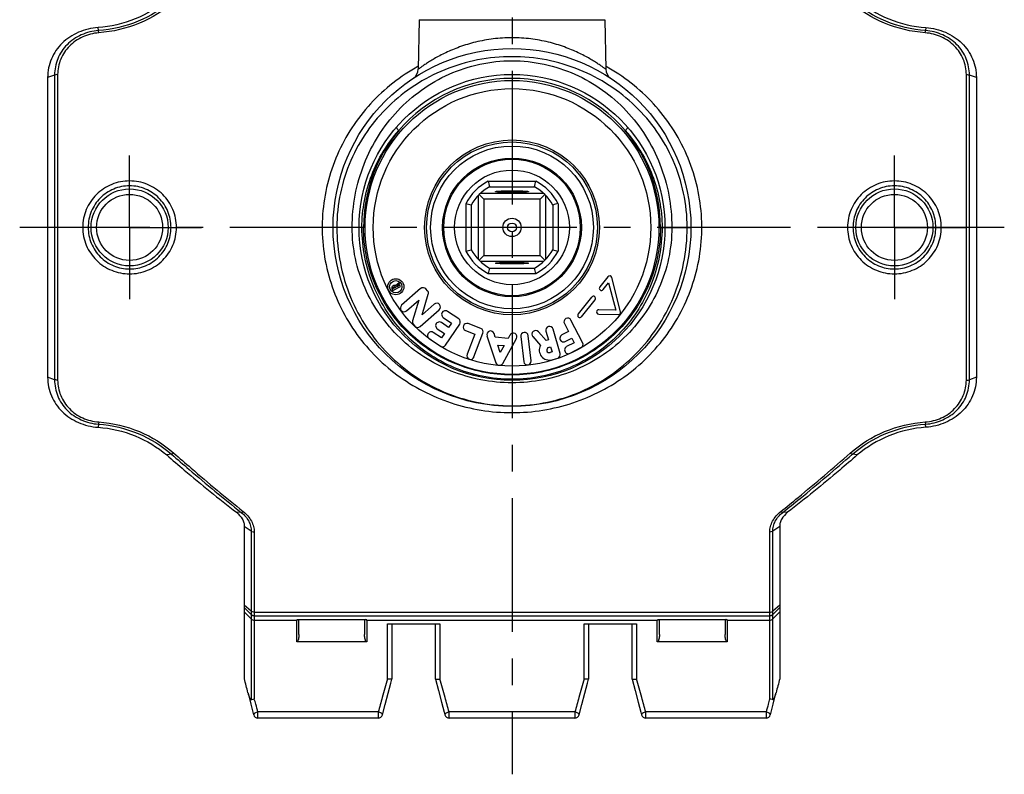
# Model space of a CAD drawing. Header units: millimetres. Extents: x 0 to 1000, y 0 to 1000.
# Tile 1 of 2: x 410 to 590, y 374 to 512. Entities that reach past the tile are written whole.
import ezdxf

# ---------------------------------------------------------------- set-up
doc = ezdxf.new("R2010")
doc.units = ezdxf.units.MM
doc.header["$LTSCALE"] = 65.185185
doc.linetypes.add('CENTER', pattern=[0.6, 0.375, -0.075, 0.075, -0.075])
doc.layers.get('0').update_dxf_attribs({"linetype": 'CONTINUOUS'})
for name, color, linetype in [('ACHSEN_S', 7, 'CONTINUOUS'), ('FASEN', 7, 'CONTINUOUS'), ('KOERPER', 7, 'CONTINUOUS'), ('KONST.EL_MIT_GEO', 7, 'CONTINUOUS')]:
    doc.layers.add(name, color=color, linetype=linetype)

msp = doc.modelspace()

# ---------------------------------------------------------------- linework, layer by layer
at = {"color": 7, "linetype": 'Continuous'}
for p, q in [((495.66, 482.86), (504.34, 482.86)), ((495.91, 481.86), (504.09, 481.86)), ((493.8, 480.23), (493.8, 468.6)), ((493.99, 480.42), (494.85, 479.56)), ((505.81, 480.61), (494.19, 480.61)), ((505.15, 479.56), (494.85, 479.56)), ((494.85, 479.56), (494.85, 469.26)), ((497, 480.95), (497, 480.96)), ((503, 480.96), (503, 480.95)), ((506.01, 480.42), (505.15, 479.56)), ((505.15, 469.26), (505.15, 479.56)), ((506.2, 468.6), (506.2, 480.23)), ((491.55, 478.75), (491.55, 470.07)), ((492.55, 478.5), (492.55, 470.32)), ((507.45, 478.5), (507.45, 470.32)), ((508.45, 478.75), (508.45, 470.07)), ((493.99, 468.4), (494.85, 469.26)), ((494.85, 469.26), (505.15, 469.26)), ((506.01, 468.4), (505.15, 469.26)), ((494.19, 468.21), (505.81, 468.21)), ((495.91, 466.96), (504.09, 466.96)), ((497, 467.86), (497, 467.87)), ((503, 467.87), (503, 467.86)), ((495.66, 465.96), (504.34, 465.96))]:
    msp.add_line(p, q, dxfattribs=at)
for radius in [12.5, 10.5, 1.68, 0.8]:
    msp.add_circle((500, 474.41), radius, dxfattribs=at)
for centre, radius, start, end in [((500, 474.41), 9.5, 117.1908, 152.8092), ((500, 474.41), 8.5, 118.7958, 151.2042), ((566.4, 499.94), 72.77, 193.5755, 194.3859), ((433.6, 499.94), 72.77, 345.6141, 346.4245), ((500, 474.41), 8.5, 28.7958, 61.2042), ((500, 474.41), 9.5, 27.1908, 62.8092), ((473.93, 405.84), 75.01, 75.6262, 76.4123), ((525.53, 408.02), 72.77, 103.5755, 104.3859), ((474.47, 540.81), 72.77, 283.5755, 284.3859), ((500, 474.41), 9.5, 207.1908, 242.8092), ((500, 474.41), 8.5, 208.7958, 241.2042), ((500, 474.41), 8.5, 298.7958, 331.2042), ((500, 474.41), 9.5, 297.1908, 332.8092), ((525.53, 540.81), 72.77, 255.6141, 256.4245), ((566.4, 448.88), 72.77, 165.6141, 166.4245), ((433.6, 448.88), 72.77, 13.5755, 14.3859)]:
    msp.add_arc(centre, radius, start, end, dxfattribs=at)
for points, knots in [([(497, 480.96), (497, 480.97), (497.02, 480.98), (497.07, 480.99), (497.14, 481.01), (497.29, 481.03), (497.54, 481.05), (497.9, 481.07), (498.35, 481.09), (498.87, 481.1), (499.42, 481.11), (500, 481.11), (500.58, 481.11), (501.13, 481.1), (501.65, 481.09), (502.1, 481.07), (502.46, 481.05), (502.71, 481.03), (502.86, 481.01), (502.94, 480.99), (502.98, 480.98), (503, 480.97), (503, 480.96)], [0, 0, 0, 0, 0.00343, 0.010987, 0.023072, 0.03966, 0.085816, 0.147808, 0.223288, 0.309401, 0.402835, 0.500001, 0.597167, 0.6906, 0.776712, 0.852196, 0.91419, 0.960337, 0.976923, 0.989017, 0.996585, 1, 1, 1, 1]), ([(503, 480.95), (502.99, 480.95), (502.96, 480.94), (502.91, 480.92), (502.83, 480.91), (502.67, 480.89), (502.41, 480.87), (502.05, 480.85), (501.6, 480.83), (501.1, 480.82), (500.56, 480.81), (500, 480.81), (499.44, 480.81), (498.9, 480.82), (498.4, 480.83), (497.96, 480.85), (497.59, 480.87), (497.33, 480.89), (497.17, 480.91), (497.09, 480.92), (497.04, 480.94), (497.01, 480.95), (497, 480.95)], [0, 0, 0, 0, 0.005138, 0.014442, 0.02802, 0.045795, 0.093386, 0.155577, 0.230156, 0.314474, 0.405482, 0.4999, 0.594322, 0.685341, 0.769675, 0.844281, 0.906504, 0.954122, 0.97191, 0.985509, 0.994845, 1, 1, 1, 1]), ([(497, 467.87), (497.01, 467.88), (497.04, 467.89), (497.09, 467.9), (497.17, 467.91), (497.33, 467.93), (497.59, 467.95), (497.96, 467.97), (498.4, 467.99), (498.9, 468), (499.44, 468.01), (500, 468.01), (500.56, 468.01), (501.1, 468), (501.6, 467.99), (502.05, 467.97), (502.41, 467.95), (502.67, 467.93), (502.83, 467.91), (502.91, 467.9), (502.96, 467.89), (502.99, 467.88), (503, 467.87)], [0, 0, 0, 0, 0.005155, 0.014491, 0.02809, 0.045878, 0.093496, 0.155719, 0.230325, 0.314659, 0.405678, 0.5001, 0.594518, 0.685526, 0.769844, 0.844423, 0.906614, 0.954205, 0.97198, 0.985558, 0.994862, 1, 1, 1, 1]), ([(503, 467.86), (503, 467.86), (502.98, 467.84), (502.94, 467.83), (502.86, 467.82), (502.71, 467.8), (502.46, 467.78), (502.1, 467.76), (501.65, 467.74), (501.13, 467.72), (500.58, 467.72), (500, 467.71), (499.42, 467.72), (498.87, 467.72), (498.35, 467.74), (497.9, 467.76), (497.54, 467.78), (497.29, 467.8), (497.14, 467.82), (497.07, 467.83), (497.02, 467.84), (497, 467.86), (497, 467.86)], [0, 0, 0, 0, 0.003415, 0.010983, 0.023077, 0.039663, 0.08581, 0.147804, 0.223288, 0.3094, 0.402833, 0.499999, 0.597165, 0.690599, 0.776712, 0.852192, 0.914184, 0.96034, 0.976928, 0.989013, 0.99657, 1, 1, 1, 1])]:
    msp.add_open_spline(points, degree=3, knots=knots, dxfattribs=at)
at = {"layer": 'ACHSEN_S', "color": 40, "linetype": 'CENTER'}
for p, q in [((500, 620.41), (500, 374.3)), ((590.12, 474.41), (409.88, 474.41))]:
    msp.add_line(p, q, dxfattribs=at)
at = {"layer": 'FASEN', "color": 7, "linetype": 'Continuous'}
for p, q in [((415, 501.86), (415, 446.97)), ((585, 501.86), (585, 446.97)), ((451, 419.66), (451, 391.78)), ((549, 419.66), (549, 391.78))]:
    msp.add_line(p, q, dxfattribs=at)
for points, knots in [([(436.79, 516.08), (435.08, 514.61), (431.08, 512.2), (426.54, 511.15), (424.22, 510.99)], [0, 0, 0, 0, 0.491727, 1, 1, 1, 1]), ([(563.21, 516.08), (564.92, 514.61), (568.92, 512.2), (573.46, 511.15), (575.78, 510.99)], [0, 0, 0, 0, 0.491702, 1, 1, 1, 1]), ([(424.22, 510.99), (422.99, 510.91), (420.58, 510.33), (418.01, 508.63), (416.48, 506.81), (415.63, 505.27), (415.12, 503.6), (415, 502.44), (415, 501.86)], [0, 0, 0, 0, 0.258514, 0.510493, 0.63397, 0.756205, 0.877962, 1, 1, 1, 1]), ([(575.78, 510.99), (577.01, 510.91), (579.42, 510.33), (581.99, 508.63), (583.52, 506.81), (584.37, 505.27), (584.88, 503.6), (585, 502.44), (585, 501.86)], [0, 0, 0, 0, 0.258527, 0.510493, 0.633967, 0.756195, 0.87794, 1, 1, 1, 1]), ([(415, 446.97), (415, 446.39), (415.12, 445.22), (415.63, 443.55), (416.48, 442.01), (418.01, 440.19), (420.58, 438.49), (422.99, 437.92), (424.22, 437.83)], [0, 0, 0, 0, 0.122134, 0.243838, 0.366018, 0.489531, 0.741505, 1, 1, 1, 1]), ([(585, 446.97), (585, 446.39), (584.88, 445.22), (584.37, 443.55), (583.52, 442.01), (581.99, 440.19), (579.42, 438.49), (577.01, 437.92), (575.78, 437.83)], [0, 0, 0, 0, 0.122131, 0.243831, 0.366008, 0.489519, 0.741485, 1, 1, 1, 1]), ([(424.22, 437.83), (426.53, 437.67), (431.08, 436.62), (435.08, 434.21), (436.79, 432.75)], [0, 0, 0, 0, 0.507774, 1, 1, 1, 1]), ([(575.78, 437.83), (573.47, 437.67), (568.92, 436.62), (564.92, 434.21), (563.21, 432.75)], [0, 0, 0, 0, 0.507782, 1, 1, 1, 1]), ([(436.79, 432.75), (437.86, 431.82), (442.05, 428.26), (446.32, 424.78), (449.54, 422.26)], [0, 0, 0, 0, 0.25654, 1, 1, 1, 1]), ([(563.21, 432.75), (562.14, 431.82), (557.95, 428.26), (553.68, 424.78), (550.46, 422.26)], [0, 0, 0, 0, 0.256542, 1, 1, 1, 1]), ([(449.54, 422.26), (449.97, 421.93), (450.54, 421.33), (450.93, 420.38), (451, 419.9), (451, 419.66)], [0, 0, 0, 0, 0.533692, 0.77329, 1, 1, 1, 1]), ([(550.46, 422.26), (550.03, 421.93), (549.46, 421.33), (549.07, 420.38), (549, 419.9), (549, 419.66)], [0, 0, 0, 0, 0.533692, 0.77329, 1, 1, 1, 1])]:
    msp.add_open_spline(points, degree=3, knots=knots, dxfattribs=at)
at = {"layer": 'KOERPER', "color": 7, "linetype": 'Continuous'}
for p, q in [((483, 512.43), (482.84, 503.37)), ((483, 512.43), (517, 512.43)), ((517, 512.43), (517.16, 503.37)), ((517.55, 465.38), (516.07, 463.52)), ((519.89, 458.95), (518.25, 465.24)), ((478.39, 463.76), (478.18, 463.65)), ((478.18, 462.89), (479.59, 463.61)), ((478.28, 463.2), (478.23, 463.3)), ((478.28, 463.44), (478.5, 463.55)), ((478.69, 463.41), (478.28, 463.2)), ((478.64, 463.51), (478.69, 463.41)), ((479.28, 464.21), (478.72, 463.75)), ((478.87, 463.57), (479.39, 464)), ((478.9, 463.51), (478.87, 463.57)), ((479.49, 463.81), (478.9, 463.51)), ((479.39, 464), (479.28, 464.21)), ((479.59, 463.61), (479.49, 463.81)), ((516.69, 463.02), (517.69, 464.27)), ((517.69, 464.27), (519, 459.26)), ((478.03, 463.19), (478.18, 462.89)), ((483.28, 463.21), (479.79, 460.16)), ((483.53, 458.38), (484.68, 462.17)), ((484.54, 462.81), (484.24, 463.15)), ((514.58, 461.66), (512.11, 458.57)), ((480.69, 459.13), (482.93, 461.1)), ((482.93, 461.1), (481.79, 457.32)), ((485.78, 460.35), (483.53, 458.38)), ((512.74, 458.07), (515.21, 461.16)), ((483.19, 456.27), (486.68, 459.33)), ((487.42, 457.91), (488.92, 456.9)), ((490.25, 457.65), (488.18, 459.04)), ((515.87, 458.55), (519.49, 458.45)), ((519, 459.26), (515.9, 459.35)), ((481.93, 456.68), (482.23, 456.34)), ((488.39, 456.11), (487.08, 456.99)), ((487.85, 452.86), (490.43, 456.71)), ((488.92, 456.9), (488.39, 456.11)), ((494.3, 455.91), (491.97, 456.8)), ((509.59, 456.82), (510.34, 455.36)), ((512.92, 453.32), (510.8, 457.44)), ((487.1, 454.18), (485.59, 455.19)), ((486.32, 455.86), (487.63, 454.98)), ((487.63, 454.98), (487.1, 454.18)), ((491.49, 455.53), (493.18, 454.88)), ((493.18, 454.88), (491.77, 451.18)), ((493.04, 450.7), (494.69, 455.04)), ((495.42, 454.56), (497.06, 449.63)), ((496.94, 454.29), (496.71, 454.99)), ((499.28, 454.08), (496.94, 454.29)), ((499.63, 454.71), (499.28, 454.08)), ((501.61, 454.44), (502.14, 449.83)), ((503.49, 449.98), (502.96, 454.59)), ((503.81, 454.41), (505.2, 452.82)), ((506.23, 453.7), (504.83, 455.3)), ((506.22, 455.41), (506.68, 453.83)), ((508.82, 451.33), (507.52, 455.79)), ((510.34, 455.36), (509.13, 454.74)), ((484.84, 454.06), (486.9, 452.67)), ((497.41, 452.88), (498.56, 452.78)), ((497.86, 451.53), (497.41, 452.88)), ((498.56, 452.78), (497.86, 451.53)), ((498.3, 449.52), (500.82, 454.05)), ((506.68, 453.83), (506.23, 453.7)), ((506.69, 452.42), (507.06, 452.53)), ((507.06, 452.53), (507.33, 451.61)), ((509.75, 453.53), (510.96, 454.15)), ((511.4, 453.3), (510, 452.58)), ((510.62, 451.37), (512.63, 452.4)), ((510.96, 454.15), (511.4, 453.3)), ((507.33, 451.61), (506.96, 451.5)), ((507.34, 450.19), (508.36, 450.49))]:
    msp.add_line(p, q, dxfattribs=at)
at = {"layer": 'KOERPER', "color": 40, "linetype": 'CENTER'}
for p, q in [((430, 474.41), (430, 487.57)), ((570, 474.41), (570, 487.57)), ((430, 474.41), (416.84, 474.41)), ((430, 474.41), (430, 461.25)), ((430, 474.41), (443.16, 474.41)), ((570, 474.41), (556.84, 474.41)), ((570, 474.41), (583.16, 474.41)), ((570, 474.41), (570, 461.25))]:
    msp.add_line(p, q, dxfattribs=at)
at = {"layer": 'KOERPER', "color": 7, "linetype": 'Continuous'}
for centre, radius in [((500, 474.41), 12.7), ((478.73, 463.55), 1.47), ((478.73, 463.55), 1.13)]:
    msp.add_circle(centre, radius, dxfattribs=at)
for centre, radius, start, end in [((517.86, 465.13), 0.4, 14.6262, 141.4162), ((478.33, 463.35), 0.34, 117.0544, 207.0544), ((478.33, 463.35), 0.11, 117.0544, 207.0544), ((478.55, 463.46), 0.34, 59.7468, 117.0544), ((478.55, 463.46), 0.11, 27.0544, 117.0544), ((483.73, 462.7), 0.68, 41.1846, 131.1846), ((516.38, 463.27), 0.4, 141.4162, 321.4162), ((484.03, 462.36), 0.68, 343.1846, 41.1846), ((514.9, 461.41), 0.4, 321.4162, 141.4162), ((480.24, 459.65), 0.68, 131.1846, 311.1846), ((486.23, 459.84), 0.68, 311.1846, 131.1846), ((487.8, 458.48), 0.68, 56.1209, 236.1209), ((510.19, 457.13), 0.68, 27.3, 207.3), ((512.43, 458.32), 0.4, 141.4162, 321.4162), ((515.88, 458.95), 0.4, 88.2862, 268.4445), ((519.5, 458.85), 0.4, 268.4445, 14.6262), ((482.44, 457.12), 0.68, 163.1846, 221.1846), ((482.74, 456.79), 0.68, 221.1846, 311.1846), ((486.7, 456.42), 0.68, 56.1209, 236.1209), ((489.87, 457.09), 0.68, 326.1209, 56.1209), ((491.73, 456.16), 0.68, 69.1771, 249.1771), ((506.87, 455.6), 0.68, 16.258, 196.258), ((485.21, 454.62), 0.68, 56.1209, 236.1209), ((494.05, 455.28), 0.68, 339.1771, 69.1771), ((496.07, 454.77), 0.68, 18.4131, 198.4131), ((500.23, 454.38), 0.68, 330.9131, 150.9131), ((502.29, 454.51), 0.68, 6.5547, 186.5547), ((504.32, 454.85), 0.68, 41.258, 221.258), ((509.44, 454.13), 0.68, 117.3, 297.3), ((487.28, 453.24), 0.68, 236.1209, 326.1209), ((506.83, 451.96), 1.84, 152.1076, 286.258), ((506.83, 451.96), 0.48, 106.258, 286.258), ((510.31, 451.97), 0.68, 117.3, 297.3), ((512.32, 453.01), 0.68, 297.3, 27.3), ((492.41, 450.94), 0.68, 159.1771, 339.1771), ((508.17, 451.14), 0.68, 286.258, 16.258), ((497.71, 449.85), 0.68, 198.4131, 330.9131), ((502.82, 449.9), 0.68, 186.5547, 6.5547)]:
    msp.add_arc(centre, radius, start, end, dxfattribs=at)
at = {"layer": 'KONST.EL_MIT_GEO', "color": 7, "linetype": 'Continuous'}
for p, q in [((424.31, 510.43), (424.22, 510.99)), ((575.78, 510.99), (575.69, 510.43)), ((416.27, 502.3), (415, 501.86)), ((416.27, 502.3), (416.27, 446.53)), ((416.83, 502.38), (416.83, 446.45)), ((583.17, 446.45), (583.17, 502.38)), ((585, 501.86), (583.73, 502.3)), ((583.73, 446.53), (583.73, 502.3)), ((473.1, 474.41), (467.25, 474.41)), ((526.9, 474.41), (532.75, 474.41)), ((416.27, 446.53), (415, 446.97)), ((585, 446.97), (583.73, 446.53)), ((424.31, 438.39), (424.22, 437.83)), ((575.78, 437.83), (575.69, 438.39)), ((437.68, 432.89), (436.79, 432.75)), ((563.21, 432.75), (562.32, 432.89)), ((450.44, 422.24), (449.54, 422.26)), ((550.46, 422.26), (549.56, 422.24)), ((452.27, 418.79), (451, 419.66)), ((452.27, 418.79), (452.27, 387.98)), ((452.83, 418.64), (452.83, 388.1)), ((547.17, 388.1), (547.17, 418.64)), ((549, 419.66), (547.73, 418.79)), ((547.73, 387.98), (547.73, 418.79)), ((452.27, 404.18), (451, 405.28)), ((452.27, 403.57), (451, 404.83)), ((452.27, 402.76), (451, 404.02)), ((452.83, 403.97), (547.17, 403.97)), ((549, 405.28), (547.73, 404.18)), ((549, 404.83), (547.73, 403.57)), ((549, 404.02), (547.73, 402.76)), ((452.83, 403.34), (547.17, 403.34)), ((452.83, 402.53), (460.6, 402.53)), ((460.6, 398.55), (460.6, 402.58)), ((461, 399.92), (461, 402.64)), ((461.42, 402.65), (461.5, 402.65)), ((461.5, 402.66), (461.5, 402.65)), ((472.5, 402.66), (472.5, 402.65)), ((473, 402.64), (473, 399.92)), ((473.4, 402.58), (473.4, 398.55)), ((473.4, 402.53), (526.6, 402.53)), ((526.6, 398.55), (526.6, 402.58)), ((527, 399.92), (527, 402.64)), ((527.42, 402.65), (527.5, 402.65)), ((527.5, 402.66), (527.5, 402.65)), ((538.5, 402.66), (538.5, 402.65)), ((539, 402.64), (539, 399.92)), ((539.4, 402.58), (539.4, 398.55)), ((539.4, 402.53), (547.17, 402.53)), ((477.2, 401.82), (486.8, 401.82)), ((477.2, 391.74), (477.2, 401.82)), ((478, 401.82), (478, 391.71)), ((486, 391.71), (486, 401.82)), ((486.8, 401.82), (486.8, 391.74)), ((513.2, 401.82), (522.8, 401.82)), ((513.2, 391.74), (513.2, 401.82)), ((514, 401.82), (514, 391.71)), ((522, 391.71), (522, 401.82)), ((522.8, 401.82), (522.8, 391.74)), ((473.4, 398.55), (460.6, 398.55)), ((539.4, 398.55), (526.6, 398.55)), ((477.8, 390.98), (478, 391.71)), ((478, 391.71), (478, 391.71)), ((486, 391.71), (486.55, 389.64)), ((486, 391.71), (486, 391.71)), ((513.8, 390.98), (514, 391.71)), ((514, 391.71), (514, 391.71)), ((522, 391.71), (522.55, 389.64)), ((522, 391.71), (522, 391.71)), ((477.32, 389.17), (477.8, 390.98)), ((486.55, 389.64), (487.12, 387.48)), ((513.32, 389.17), (513.8, 390.98)), ((522.55, 389.64), (523.12, 387.48)), ((451.68, 389.17), (452.2, 387.17)), ((476.78, 387.1), (477.32, 389.17)), ((512.78, 387.1), (513.32, 389.17)), ((547.79, 387.15), (548.32, 389.17)), ((452.2, 387.17), (452.71, 385.19)), ((476.29, 385.19), (476.78, 387.1)), ((487.12, 387.48), (487.58, 385.7)), ((512.29, 385.19), (512.78, 387.1)), ((523.12, 387.48), (523.58, 385.7)), ((547.29, 385.19), (547.79, 387.15)), ((452.71, 385.19), (452.71, 385.19)), ((475.51, 385.71), (453.49, 385.71)), ((453.49, 384.58), (453.49, 385.71)), ((475.51, 384.58), (453.49, 384.58)), ((475.51, 385.71), (475.51, 384.58)), ((487.58, 385.7), (487.71, 385.19)), ((511.51, 385.71), (488.49, 385.71)), ((488.49, 384.58), (488.49, 385.71)), ((511.51, 384.58), (488.49, 384.58)), ((511.51, 385.71), (511.51, 384.58)), ((523.58, 385.7), (523.71, 385.19)), ((546.51, 385.71), (524.49, 385.71)), ((524.49, 384.58), (524.49, 385.71)), ((546.51, 384.58), (524.49, 384.58)), ((546.51, 385.71), (546.51, 384.58))]:
    msp.add_line(p, q, dxfattribs=at)
for points in [[(460.75, 402.61), (460.75, 402.61), (460.75, 402.61), (460.75, 402.61), (460.75, 402.61), (460.76, 402.61), (460.77, 402.62), (460.78, 402.62), (460.79, 402.62), (460.81, 402.62), (460.82, 402.62), (460.84, 402.63), (460.86, 402.63), (460.89, 402.63), (460.91, 402.63), (460.94, 402.64), (460.97, 402.64), (461, 402.64), (461.03, 402.64), (461.06, 402.64), (461.1, 402.64), (461.13, 402.65), (461.17, 402.65), (461.21, 402.65), (461.25, 402.65), (461.29, 402.65), (461.33, 402.65), (461.38, 402.65), (461.42, 402.65)], [(461.5, 402.65), (472.56, 402.65), (472.6, 402.65), (472.65, 402.65), (472.69, 402.65), (472.73, 402.65), (472.77, 402.65), (472.81, 402.65), (472.85, 402.65), (472.89, 402.65), (472.92, 402.64), (472.96, 402.64), (472.99, 402.64), (473.02, 402.64), (473.05, 402.64), (473.08, 402.63), (473.1, 402.63), (473.12, 402.63), (473.15, 402.63), (473.17, 402.63), (473.18, 402.62), (473.2, 402.62), (473.21, 402.62), (473.23, 402.62), (473.24, 402.62), (473.24, 402.61), (473.25, 402.61)], [(526.75, 402.61), (526.75, 402.61), (526.75, 402.61), (526.75, 402.61), (526.75, 402.61), (526.76, 402.61), (526.77, 402.62), (526.78, 402.62), (526.79, 402.62), (526.81, 402.62), (526.82, 402.62), (526.84, 402.63), (526.86, 402.63), (526.89, 402.63), (526.91, 402.63), (526.94, 402.64), (526.97, 402.64), (527, 402.64), (527.03, 402.64), (527.06, 402.64), (527.1, 402.64), (527.13, 402.65), (527.17, 402.65), (527.21, 402.65), (527.25, 402.65), (527.29, 402.65), (527.33, 402.65), (527.38, 402.65), (527.42, 402.65)], [(527.5, 402.65), (538.56, 402.65), (538.6, 402.65), (538.65, 402.65), (538.69, 402.65), (538.73, 402.65), (538.77, 402.65), (538.81, 402.65), (538.85, 402.65), (538.89, 402.65), (538.92, 402.64), (538.96, 402.64), (538.99, 402.64), (539.02, 402.64), (539.05, 402.64), (539.08, 402.63), (539.1, 402.63), (539.12, 402.63), (539.15, 402.63), (539.17, 402.63), (539.18, 402.62), (539.2, 402.62), (539.21, 402.62), (539.23, 402.62), (539.24, 402.62), (539.24, 402.61), (539.25, 402.61)]]:
    msp.add_lwpolyline(points, dxfattribs=at)
for centre, radius in [((500, 474.41), 32.75), ((500, 474.41), 28), ((500, 474.41), 26.9), ((500, 474.41), 25.4), ((500, 474.41), 16), ((500, 474.41), 15.64), ((500, 474.41), 14.9), ((430, 474.41), 7.05), ((570, 474.41), 7.05), ((430, 474.41), 6.05), ((570, 474.41), 6.05)]:
    msp.add_circle(centre, radius, dxfattribs=at)
for centre, radius, start, end in [((480.84, 503.4), 2, 303.5321, 359), ((519.16, 503.4), 2, 181, 236.4659), ((500, 474.41), 27.27, 40.5074, 139.4926), ((500.37, 474.43), 27.54, 140.0156, 180.0315), ((499.63, 474.43), 27.54, 359.9685, 39.9844), ((452.83, 404.14), 0.801, 225.133, 270.0212), ((452.83, 403.33), 0.801, 225.133, 270.0212), ((547.17, 404.14), 0.801, 269.9788, 314.867), ((547.17, 403.33), 0.801, 269.9788, 314.867), ((-99.37, 247.39), 569, 14.4361, 14.7005), ((944.05, 257.66), 485.73, 163.9756, 164.3894), ((16.58, 256.71), 489.22, 15.612, 16.0229), ((980.05, 257.66), 485.73, 163.9756, 164.3894), ((52.58, 256.71), 489.22, 15.612, 16.0229), ((1114.07, 243.57), 584.18, 165.30292, 165.56046), ((462.78, 392.1), 11.48, 194.4318, 194.802), ((22.24, 268.08), 447, 15.4473, 15.5747), ((878.96, 275.78), 418.16, 164.3813, 164.7589), ((66.55, 270.68), 437.33, 15.2497, 15.6108), ((914.96, 275.78), 418.16, 164.3813, 164.7589), ((102.55, 270.68), 437.33, 15.2497, 15.6108), ((973.72, 269.2), 442.81, 164.4247, 164.5533), ((537.22, 392.1), 11.48, 345.1979, 345.5682), ((84.02, 285.13), 382.92, 15.2288, 15.4506), ((929.26, 281.46), 396.69, 164.5499, 164.764), ((453.49, 385.38), 0.8, 194.3111, 270), ((475.51, 385.38), 0.8, 270, 345.6773), ((488.49, 385.38), 0.8, 194.311, 270), ((511.51, 385.38), 0.8, 270, 345.6773), ((524.49, 385.38), 0.8, 194.311, 270), ((546.51, 385.38), 0.8, 270, 345.6772)]:
    msp.add_arc(centre, radius, start, end, dxfattribs=at)
for points, knots in [([(437.68, 515.93), (435.88, 514.35), (431.64, 511.75), (426.79, 510.61), (424.31, 510.43)], [0, 0, 0, 0, 0.491319, 1, 1, 1, 1]), ([(438.08, 515.71), (436.23, 514.08), (431.88, 511.39), (426.9, 510.21), (424.36, 510.03)], [0, 0, 0, 0, 0.491368, 1, 1, 1, 1]), ([(575.64, 510.03), (573.1, 510.21), (568.12, 511.39), (563.77, 514.08), (561.92, 515.71)], [0, 0, 0, 0, 0.508631, 1, 1, 1, 1]), ([(575.69, 510.43), (573.21, 510.61), (568.36, 511.75), (564.12, 514.35), (562.32, 515.93)], [0, 0, 0, 0, 0.508681, 1, 1, 1, 1]), ([(424.31, 510.43), (423.23, 510.36), (421.11, 509.84), (418.43, 508.02), (416.66, 505.38), (416.26, 503.31), (416.27, 502.3)], [0, 0, 0, 0, 0.259001, 0.511179, 0.756546, 1, 1, 1, 1]), ([(424.36, 510.03), (424.36, 510.07), (424.34, 510.21), (424.33, 510.34), (424.31, 510.43)], [0, 0, 0, 0, 0.331311, 1, 1, 1, 1]), ([(575.64, 510.03), (575.64, 510.07), (575.66, 510.21), (575.67, 510.34), (575.69, 510.43)], [0, 0, 0, 0, 0.331341, 1, 1, 1, 1]), ([(583.73, 502.3), (583.74, 503.31), (583.34, 505.38), (581.57, 508.02), (578.89, 509.84), (576.77, 510.36), (575.69, 510.43)], [0, 0, 0, 0, 0.243454, 0.488821, 0.740999, 1, 1, 1, 1]), ([(424.36, 510.03), (423.35, 509.95), (421.36, 509.46), (418.86, 507.75), (417.21, 505.27), (416.83, 503.33), (416.83, 502.38)], [0, 0, 0, 0, 0.258785, 0.510848, 0.756316, 1, 1, 1, 1]), ([(500, 509.13), (498.86, 509.13), (496.61, 508.99), (493.4, 508.4), (490.91, 507.64), (489.1, 506.94), (487.89, 506.4), (486.79, 505.85), (485.81, 505.31), (484.96, 504.8), (484.33, 504.4), (483.9, 504.11), (483.63, 503.93), (483.4, 503.77), (483.2, 503.63), (483.07, 503.54), (482.98, 503.47), (482.93, 503.44), (482.89, 503.41), (482.87, 503.39), (482.85, 503.38), (482.84, 503.37), (482.84, 503.37)], [0, 0, 0, 0, 0.18628, 0.365509, 0.531995, 0.609091, 0.681399, 0.748375, 0.80939, 0.863688, 0.910365, 0.930526, 0.948383, 0.963798, 0.976634, 0.986767, 0.990785, 0.994089, 0.996669, 0.998518, 0.999629, 1, 1, 1, 1]), ([(517.16, 503.37), (517.16, 503.37), (517.15, 503.38), (517.13, 503.39), (517.1, 503.41), (517.05, 503.45), (516.95, 503.52), (516.8, 503.63), (516.6, 503.77), (516.37, 503.93), (516.1, 504.11), (515.67, 504.4), (515.04, 504.8), (514.19, 505.31), (513.21, 505.85), (512.11, 506.4), (510.9, 506.94), (509.09, 507.64), (506.6, 508.4), (503.39, 508.99), (501.14, 509.13), (500, 509.13)], [0, 0, 0, 0, 0.000371, 0.001482, 0.00333, 0.005911, 0.013233, 0.023366, 0.036202, 0.051617, 0.069474, 0.089635, 0.136312, 0.19061, 0.251625, 0.318601, 0.390909, 0.468005, 0.634491, 0.81372, 1, 1, 1, 1]), ([(583.17, 502.38), (583.17, 503.33), (582.79, 505.27), (581.14, 507.75), (578.64, 509.46), (576.65, 509.95), (575.64, 510.03)], [0, 0, 0, 0, 0.243684, 0.489152, 0.741215, 1, 1, 1, 1]), ([(500, 505.66), (497.89, 505.66), (493.68, 505.26), (487.64, 503.46), (482.12, 500.59), (477.3, 496.76), (473.31, 492.09), (470.29, 486.69), (468.37, 480.72), (467.93, 476.52), (467.93, 474.41)], [0, 0, 0, 0, 0.12754, 0.253805, 0.378205, 0.501093, 0.623581, 0.747092, 0.872659, 1, 1, 1, 1]), ([(470.74, 474.41), (470.74, 476.39), (471.11, 480.35), (472.75, 486.03), (475.4, 491.27), (478.95, 495.88), (483.34, 499.72), (488.43, 502.65), (494.06, 504.49), (498.02, 504.91), (500, 504.91)], [0, 0, 0, 0, 0.126863, 0.252539, 0.376676, 0.499854, 0.623111, 0.747405, 0.873164, 1, 1, 1, 1]), ([(532.07, 474.41), (532.07, 476.52), (531.63, 480.72), (529.71, 486.69), (526.69, 492.09), (522.7, 496.76), (517.88, 500.59), (512.36, 503.46), (506.32, 505.26), (502.11, 505.66), (500, 505.66)], [0, 0, 0, 0, 0.127341, 0.252908, 0.376419, 0.498907, 0.621795, 0.746195, 0.87246, 1, 1, 1, 1]), ([(500, 504.91), (501.98, 504.91), (505.94, 504.49), (511.57, 502.65), (516.67, 499.72), (521.05, 495.88), (524.6, 491.27), (527.25, 486.03), (528.89, 480.35), (529.26, 476.39), (529.26, 474.41)], [0, 0, 0, 0, 0.126837, 0.252595, 0.376889, 0.500147, 0.623325, 0.747461, 0.873137, 1, 1, 1, 1]), ([(482.85, 503.91), (481.23, 503.01), (478.12, 500.95), (474.01, 497.15), (470.57, 492.73), (467.89, 487.78), (466.06, 482.41), (465.17, 476.79), (465.25, 471.09), (466.31, 465.49), (468.28, 460.19), (471.09, 455.32), (474.65, 451), (478.86, 447.31), (483.61, 444.34), (488.81, 442.15), (494.32, 440.8), (498.11, 440.5), (500, 440.5)], [0, 0, 0, 0, 0.062016, 0.123883, 0.185881, 0.24823, 0.311018, 0.374158, 0.437417, 0.500505, 0.563209, 0.625479, 0.687434, 0.749308, 0.811373, 0.873844, 0.936771, 1, 1, 1, 1]), ([(500, 440.5), (501.89, 440.5), (505.68, 440.8), (511.19, 442.15), (516.39, 444.34), (521.14, 447.31), (525.35, 451), (528.91, 455.32), (531.72, 460.19), (533.69, 465.49), (534.75, 471.09), (534.83, 476.79), (533.94, 482.41), (532.11, 487.78), (529.43, 492.73), (525.99, 497.15), (521.88, 500.95), (518.77, 503.01), (517.15, 503.91)], [0, 0, 0, 0, 0.063229, 0.126156, 0.188627, 0.250692, 0.312566, 0.374521, 0.436792, 0.499495, 0.562583, 0.625842, 0.688982, 0.75177, 0.81412, 0.876117, 0.937984, 1, 1, 1, 1]), ([(416.83, 502.38), (416.78, 502.38), (416.59, 502.37), (416.4, 502.34), (416.27, 502.3)], [0, 0, 0, 0, 0.272602, 1, 1, 1, 1]), ([(583.17, 502.38), (583.22, 502.38), (583.41, 502.37), (583.6, 502.34), (583.73, 502.3)], [0, 0, 0, 0, 0.272728, 1, 1, 1, 1]), ([(472.53, 474.41), (472.53, 476.05), (472.84, 479.31), (474.17, 484), (476.31, 488.35), (478.22, 490.93), (479.27, 492.12)], [0, 0, 0, 0, 0.253316, 0.504645, 0.753279, 1, 1, 1, 1]), ([(478.87, 492.78), (478.85, 492.76), (478.85, 492.69), (478.88, 492.61), (478.95, 492.49), (479.08, 492.32), (479.2, 492.19), (479.27, 492.12)], [0, 0, 0, 0, 0.116286, 0.208534, 0.325903, 0.628659, 1, 1, 1, 1]), ([(521.13, 492.78), (521.15, 492.76), (521.15, 492.69), (521.12, 492.61), (521.05, 492.49), (520.92, 492.32), (520.8, 492.19), (520.73, 492.12)], [0, 0, 0, 0, 0.116286, 0.208533, 0.325902, 0.628659, 1, 1, 1, 1]), ([(520.73, 492.12), (521.78, 490.93), (523.69, 488.35), (525.83, 484), (527.16, 479.31), (527.47, 476.05), (527.47, 474.41)], [0, 0, 0, 0, 0.246721, 0.495355, 0.746684, 1, 1, 1, 1]), ([(438.58, 474.41), (438.58, 475.52), (438.13, 477.77), (436.21, 480.6), (433.35, 482.48), (430, 483.13), (426.65, 482.48), (423.79, 480.6), (421.87, 477.77), (421.42, 475.52), (421.42, 474.41)], [0, 0, 0, 0, 0.125034, 0.249971, 0.374926, 0.5, 0.625074, 0.750029, 0.874966, 1, 1, 1, 1]), ([(437.58, 474.41), (437.58, 475.4), (437.19, 477.4), (435.51, 479.93), (432.98, 481.62), (430, 482.22), (427.02, 481.62), (424.49, 479.93), (422.81, 477.4), (422.42, 475.4), (422.42, 474.41)], [0, 0, 0, 0, 0.125076, 0.250009, 0.374936, 0.5, 0.625064, 0.749991, 0.874924, 1, 1, 1, 1]), ([(578.58, 474.41), (578.58, 475.52), (578.13, 477.77), (576.21, 480.6), (573.35, 482.48), (570, 483.13), (566.65, 482.48), (563.79, 480.6), (561.87, 477.77), (561.42, 475.52), (561.42, 474.41)], [0, 0, 0, 0, 0.125034, 0.249971, 0.374926, 0.5, 0.625074, 0.750029, 0.874966, 1, 1, 1, 1]), ([(577.58, 474.41), (577.58, 475.4), (577.19, 477.4), (575.51, 479.93), (572.98, 481.62), (570, 482.22), (567.02, 481.62), (564.49, 479.93), (562.81, 477.4), (562.42, 475.4), (562.42, 474.41)], [0, 0, 0, 0, 0.125076, 0.250009, 0.374936, 0.5, 0.625064, 0.749991, 0.874924, 1, 1, 1, 1]), ([(421.42, 474.41), (421.42, 473.3), (421.87, 471.05), (423.79, 468.23), (426.65, 466.35), (430, 465.69), (433.35, 466.35), (436.21, 468.23), (438.13, 471.05), (438.58, 473.3), (438.58, 474.41)], [0, 0, 0, 0, 0.125031, 0.24997, 0.374925, 0.5, 0.625075, 0.75003, 0.874969, 1, 1, 1, 1]), ([(422.42, 474.41), (422.42, 473.42), (422.81, 471.43), (424.49, 468.9), (427.02, 467.2), (430, 466.61), (432.98, 467.2), (435.51, 468.9), (437.19, 471.43), (437.58, 473.42), (437.58, 474.41)], [0, 0, 0, 0, 0.125073, 0.250007, 0.374935, 0.5, 0.625065, 0.749993, 0.874927, 1, 1, 1, 1]), ([(467.93, 474.41), (467.93, 472.22), (468.36, 467.85), (470.24, 461.62), (473.23, 455.98), (477.18, 451.12), (481.94, 447.14), (487.42, 444.13), (493.51, 442.2), (497.82, 441.76), (500, 441.76)], [0, 0, 0, 0, 0.12969, 0.257377, 0.382102, 0.504177, 0.624897, 0.746331, 0.871042, 1, 1, 1, 1]), ([(500, 445.96), (498.09, 445.96), (494.28, 446.32), (488.81, 447.95), (483.79, 450.55), (479.38, 454.04), (475.7, 458.31), (472.91, 463.25), (471.14, 468.69), (470.74, 472.5), (470.74, 474.41)], [0, 0, 0, 0, 0.126601, 0.252106, 0.376266, 0.499659, 0.623199, 0.74767, 0.873389, 1, 1, 1, 1]), ([(500, 446.61), (498.17, 446.61), (494.51, 446.98), (489.29, 448.61), (484.53, 451.21), (480.4, 454.67), (477.01, 458.86), (474.47, 463.67), (472.89, 468.92), (472.53, 472.58), (472.53, 474.41)], [0, 0, 0, 0, 0.126756, 0.252252, 0.376235, 0.499403, 0.6228, 0.747285, 0.873159, 1, 1, 1, 1]), ([(527.17, 474.41), (527.17, 472.62), (526.81, 469.04), (525.22, 463.91), (522.67, 459.23), (519.29, 455.16), (515.19, 451.82), (510.49, 449.31), (505.37, 447.75), (500, 447.22), (494.63, 447.75), (489.51, 449.31), (484.81, 451.82), (480.71, 455.16), (477.33, 459.23), (474.78, 463.91), (473.19, 469.04), (472.83, 472.62), (472.83, 474.41)], [0, 0, 0, 0, 0.063234, 0.126065, 0.188325, 0.250155, 0.311922, 0.374046, 0.436781, 0.5, 0.56322, 0.625954, 0.688078, 0.749845, 0.811675, 0.873935, 0.936765, 1, 1, 1, 1]), ([(529.26, 474.41), (529.26, 472.5), (528.86, 468.69), (527.09, 463.25), (524.3, 458.31), (520.62, 454.04), (516.21, 450.55), (511.19, 447.95), (505.72, 446.32), (501.91, 445.96), (500, 445.96)], [0, 0, 0, 0, 0.126611, 0.25233, 0.376801, 0.500341, 0.623734, 0.747894, 0.873399, 1, 1, 1, 1]), ([(500, 441.76), (502.18, 441.76), (506.49, 442.2), (512.58, 444.13), (518.06, 447.14), (522.82, 451.12), (526.77, 455.98), (529.76, 461.62), (531.64, 467.85), (532.07, 472.22), (532.07, 474.41)], [0, 0, 0, 0, 0.128958, 0.253669, 0.375104, 0.495823, 0.617898, 0.742623, 0.87031, 1, 1, 1, 1]), ([(527.47, 474.41), (527.47, 472.58), (527.11, 468.92), (525.53, 463.67), (522.99, 458.86), (519.6, 454.67), (515.47, 451.21), (510.71, 448.61), (505.49, 446.98), (501.83, 446.61), (500, 446.61)], [0, 0, 0, 0, 0.126841, 0.252715, 0.3772, 0.500597, 0.623765, 0.747748, 0.873244, 1, 1, 1, 1]), ([(561.42, 474.41), (561.42, 473.3), (561.87, 471.05), (563.79, 468.23), (566.65, 466.35), (570, 465.69), (573.35, 466.35), (576.21, 468.23), (578.13, 471.05), (578.58, 473.3), (578.58, 474.41)], [0, 0, 0, 0, 0.125031, 0.24997, 0.374925, 0.5, 0.625075, 0.75003, 0.874969, 1, 1, 1, 1]), ([(562.42, 474.41), (562.42, 473.42), (562.81, 471.43), (564.49, 468.9), (567.02, 467.2), (570, 466.61), (572.98, 467.2), (575.51, 468.9), (577.19, 471.43), (577.58, 473.42), (577.58, 474.41)], [0, 0, 0, 0, 0.125073, 0.250007, 0.374935, 0.5, 0.625065, 0.749993, 0.874927, 1, 1, 1, 1]), ([(416.27, 446.53), (416.26, 445.51), (416.66, 443.44), (418.43, 440.81), (421.11, 438.99), (423.23, 438.47), (424.31, 438.39)], [0, 0, 0, 0, 0.243451, 0.488814, 0.740991, 1, 1, 1, 1]), ([(416.83, 446.45), (416.78, 446.45), (416.59, 446.46), (416.4, 446.48), (416.27, 446.53)], [0, 0, 0, 0, 0.272731, 1, 1, 1, 1]), ([(416.83, 446.45), (416.83, 445.49), (417.21, 443.56), (418.86, 441.08), (421.36, 439.36), (423.35, 438.87), (424.36, 438.8)], [0, 0, 0, 0, 0.243681, 0.489145, 0.741207, 1, 1, 1, 1]), ([(575.64, 438.8), (576.65, 438.87), (578.64, 439.36), (581.14, 441.08), (582.79, 443.56), (583.17, 445.49), (583.17, 446.45)], [0, 0, 0, 0, 0.258793, 0.510855, 0.756319, 1, 1, 1, 1]), ([(575.69, 438.39), (576.77, 438.47), (578.89, 438.99), (581.57, 440.81), (583.34, 443.44), (583.74, 445.51), (583.73, 446.53)], [0, 0, 0, 0, 0.259009, 0.511186, 0.756549, 1, 1, 1, 1]), ([(583.17, 446.45), (583.22, 446.45), (583.41, 446.45), (583.6, 446.48), (583.73, 446.53)], [0, 0, 0, 0, 0.272602, 1, 1, 1, 1]), ([(424.36, 438.8), (424.36, 438.75), (424.34, 438.62), (424.33, 438.48), (424.31, 438.39)], [0, 0, 0, 0, 0.331345, 1, 1, 1, 1]), ([(424.31, 438.39), (426.79, 438.22), (431.64, 437.07), (435.88, 434.47), (437.68, 432.89)], [0, 0, 0, 0, 0.508681, 1, 1, 1, 1]), ([(424.36, 438.8), (426.9, 438.62), (431.88, 437.43), (436.23, 434.74), (438.08, 433.11)], [0, 0, 0, 0, 0.508632, 1, 1, 1, 1]), ([(561.92, 433.11), (563.77, 434.74), (568.12, 437.43), (573.1, 438.62), (575.64, 438.8)], [0, 0, 0, 0, 0.491368, 1, 1, 1, 1]), ([(562.32, 432.89), (564.12, 434.47), (568.36, 437.07), (573.21, 438.22), (575.69, 438.39)], [0, 0, 0, 0, 0.491319, 1, 1, 1, 1]), ([(575.64, 438.8), (575.64, 438.75), (575.66, 438.62), (575.67, 438.48), (575.69, 438.39)], [0, 0, 0, 0, 0.33131, 1, 1, 1, 1]), ([(438.08, 433.11), (438.01, 433.06), (437.89, 432.97), (437.75, 432.9), (437.68, 432.89)], [0, 0, 0, 0, 0.57241, 1, 1, 1, 1]), ([(437.68, 432.89), (438.75, 431.96), (442.94, 428.34), (447.21, 424.81), (450.44, 422.24)], [0, 0, 0, 0, 0.254576, 1, 1, 1, 1]), ([(438.08, 433.11), (439.14, 432.18), (443.32, 428.54), (447.58, 424.98), (450.81, 422.39)], [0, 0, 0, 0, 0.254595, 1, 1, 1, 1]), ([(549.19, 422.39), (550.25, 423.24), (554.56, 426.74), (558.78, 430.35), (561.92, 433.11)], [0, 0, 0, 0, 0.245208, 1, 1, 1, 1]), ([(549.56, 422.24), (550.63, 423.08), (554.94, 426.56), (559.17, 430.14), (562.32, 432.89)], [0, 0, 0, 0, 0.245229, 1, 1, 1, 1]), ([(561.92, 433.11), (561.99, 433.06), (562.11, 432.97), (562.25, 432.9), (562.32, 432.89)], [0, 0, 0, 0, 0.572405, 1, 1, 1, 1]), ([(450.44, 422.24), (450.49, 422.24), (450.63, 422.28), (450.75, 422.35), (450.81, 422.39)], [0, 0, 0, 0, 0.433957, 1, 1, 1, 1]), ([(450.44, 422.24), (450.99, 421.8), (451.69, 421), (452.19, 419.74), (452.27, 419.1), (452.27, 418.79)], [0, 0, 0, 0, 0.526696, 0.768424, 1, 1, 1, 1]), ([(450.81, 422.39), (451.41, 421.92), (452.18, 421.04), (452.73, 419.68), (452.83, 418.98), (452.83, 418.64)], [0, 0, 0, 0, 0.52572, 0.767853, 1, 1, 1, 1]), ([(547.17, 418.64), (547.17, 418.98), (547.27, 419.67), (547.82, 421.04), (548.59, 421.92), (549.19, 422.39)], [0, 0, 0, 0, 0.232146, 0.474287, 1, 1, 1, 1]), ([(547.73, 418.79), (547.73, 419.1), (547.81, 419.74), (548.31, 421), (549.01, 421.8), (549.56, 422.24)], [0, 0, 0, 0, 0.231572, 0.473307, 1, 1, 1, 1]), ([(549.56, 422.24), (549.51, 422.24), (549.37, 422.28), (549.25, 422.35), (549.19, 422.39)], [0, 0, 0, 0, 0.434827, 1, 1, 1, 1]), ([(452.27, 418.79), (452.3, 418.77), (452.48, 418.68), (452.68, 418.64), (452.83, 418.64)], [0, 0, 0, 0, 0.229365, 1, 1, 1, 1]), ([(547.73, 418.79), (547.7, 418.77), (547.52, 418.68), (547.32, 418.64), (547.17, 418.64)], [0, 0, 0, 0, 0.229791, 1, 1, 1, 1]), ([(452.83, 403.97), (452.78, 403.97), (452.58, 403.99), (452.38, 404.08), (452.27, 404.18)], [0, 0, 0, 0, 0.25742, 1, 1, 1, 1]), ([(547.17, 403.97), (547.22, 403.97), (547.42, 403.99), (547.62, 404.08), (547.73, 404.18)], [0, 0, 0, 0, 0.25742, 1, 1, 1, 1]), ([(460.6, 402.58), (460.6, 402.59), (460.65, 402.6), (460.71, 402.62), (460.84, 402.63), (460.93, 402.64), (460.99, 402.64)], [0, 0, 0, 0, 0.080894, 0.278773, 0.590508, 1, 1, 1, 1]), ([(460.99, 402.64), (461.02, 402.64), (461.2, 402.65), (461.37, 402.66), (461.5, 402.66)], [0, 0, 0, 0, 0.229027, 1, 1, 1, 1]), ([(472.5, 402.66), (472.55, 402.66), (472.72, 402.65), (472.89, 402.65), (473.02, 402.64)], [0, 0, 0, 0, 0.264958, 1, 1, 1, 1]), ([(473.02, 402.64), (473.07, 402.64), (473.16, 402.63), (473.29, 402.62), (473.35, 402.6), (473.4, 402.59), (473.4, 402.58)], [0, 0, 0, 0, 0.409494, 0.721227, 0.919105, 1, 1, 1, 1]), ([(526.6, 402.58), (526.6, 402.59), (526.65, 402.6), (526.71, 402.62), (526.84, 402.63), (526.93, 402.64), (526.99, 402.64)], [0, 0, 0, 0, 0.080894, 0.278773, 0.590508, 1, 1, 1, 1]), ([(526.99, 402.64), (527.02, 402.64), (527.2, 402.65), (527.37, 402.66), (527.5, 402.66)], [0, 0, 0, 0, 0.229027, 1, 1, 1, 1]), ([(538.5, 402.66), (538.55, 402.66), (538.72, 402.65), (538.89, 402.65), (539.02, 402.64)], [0, 0, 0, 0, 0.264958, 1, 1, 1, 1]), ([(539.02, 402.64), (539.07, 402.64), (539.16, 402.63), (539.29, 402.62), (539.35, 402.6), (539.4, 402.59), (539.4, 402.58)], [0, 0, 0, 0, 0.409494, 0.721227, 0.919105, 1, 1, 1, 1]), ([(461, 399.92), (461, 399.81), (460.99, 399.56), (460.95, 399.2), (460.87, 398.89), (460.78, 398.66), (460.67, 398.55), (460.6, 398.55)], [0, 0, 0, 0, 0.238301, 0.483775, 0.736687, 0.866969, 1, 1, 1, 1]), ([(473.4, 398.55), (473.33, 398.55), (473.22, 398.66), (473.13, 398.89), (473.05, 399.2), (473.01, 399.56), (473, 399.81), (473, 399.92)], [0, 0, 0, 0, 0.133043, 0.263323, 0.516231, 0.761702, 1, 1, 1, 1]), ([(527, 399.92), (527, 399.81), (526.99, 399.56), (526.95, 399.2), (526.87, 398.89), (526.78, 398.66), (526.67, 398.55), (526.6, 398.55)], [0, 0, 0, 0, 0.238301, 0.483775, 0.736687, 0.866969, 1, 1, 1, 1]), ([(539.4, 398.55), (539.33, 398.55), (539.22, 398.66), (539.13, 398.89), (539.05, 399.2), (539.01, 399.56), (539, 399.81), (539, 399.92)], [0, 0, 0, 0, 0.133043, 0.263323, 0.516231, 0.761702, 1, 1, 1, 1]), ([(478, 391.71), (478, 391.7), (477.97, 391.7), (477.93, 391.69), (477.85, 391.69), (477.71, 391.69), (477.49, 391.71), (477.3, 391.73), (477.2, 391.74)], [0, 0, 0, 0, 0.028103, 0.08865, 0.182349, 0.306224, 0.6254, 1, 1, 1, 1]), ([(486, 391.71), (486, 391.7), (486.03, 391.7), (486.07, 391.69), (486.15, 391.69), (486.29, 391.69), (486.51, 391.71), (486.7, 391.73), (486.8, 391.74)], [0, 0, 0, 0, 0.028103, 0.08865, 0.182349, 0.306224, 0.6254, 1, 1, 1, 1]), ([(514, 391.71), (514, 391.7), (513.97, 391.7), (513.93, 391.69), (513.85, 391.69), (513.71, 391.69), (513.49, 391.71), (513.3, 391.73), (513.2, 391.74)], [0, 0, 0, 0, 0.028103, 0.08865, 0.182349, 0.306224, 0.6254, 1, 1, 1, 1]), ([(522, 391.71), (522, 391.7), (522.03, 391.7), (522.07, 391.69), (522.15, 391.69), (522.29, 391.69), (522.51, 391.71), (522.7, 391.73), (522.8, 391.74)], [0, 0, 0, 0, 0.028103, 0.08865, 0.182349, 0.306224, 0.6254, 1, 1, 1, 1]), ([(451.68, 389.17), (451.71, 389.05), (451.78, 388.81), (451.89, 388.47), (452, 388.23), (452.09, 388.09), (452.14, 388.03), (452.19, 387.98), (452.24, 387.97), (452.27, 387.98)], [0, 0, 0, 0, 0.270173, 0.532664, 0.782165, 0.841013, 0.897306, 0.949934, 1, 1, 1, 1]), ([(452.27, 387.98), (452.31, 387.99), (452.49, 388.04), (452.68, 388.08), (452.83, 388.1)], [0, 0, 0, 0, 0.218784, 1, 1, 1, 1]), ([(547.73, 387.98), (547.69, 387.99), (547.51, 388.04), (547.32, 388.08), (547.17, 388.1)], [0, 0, 0, 0, 0.218784, 1, 1, 1, 1]), ([(547.73, 387.98), (547.76, 387.97), (547.81, 387.98), (547.86, 388.03), (547.91, 388.09), (548, 388.23), (548.11, 388.47), (548.22, 388.81), (548.29, 389.05), (548.32, 389.17)], [0, 0, 0, 0, 0.050066, 0.102694, 0.158987, 0.217835, 0.467336, 0.729827, 1, 1, 1, 1]), ([(453.49, 385.71), (453.38, 385.69), (453.18, 385.62), (452.96, 385.52), (452.82, 385.41), (452.74, 385.32), (452.7, 385.23), (452.71, 385.19)], [0, 0, 0, 0, 0.332674, 0.629169, 0.751806, 0.853571, 1, 1, 1, 1]), ([(476.29, 385.19), (476.3, 385.23), (476.26, 385.32), (476.18, 385.41), (476.04, 385.52), (475.82, 385.63), (475.62, 385.69), (475.51, 385.71)], [0, 0, 0, 0, 0.146622, 0.24827, 0.370867, 0.667366, 1, 1, 1, 1]), ([(488.49, 385.71), (488.38, 385.69), (488.18, 385.62), (487.96, 385.52), (487.82, 385.41), (487.74, 385.32), (487.7, 385.23), (487.71, 385.19)], [0, 0, 0, 0, 0.332667, 0.629155, 0.75179, 0.853557, 1, 1, 1, 1]), ([(512.29, 385.19), (512.3, 385.23), (512.26, 385.32), (512.18, 385.41), (512.04, 385.52), (511.82, 385.63), (511.62, 385.69), (511.51, 385.71)], [0, 0, 0, 0, 0.146622, 0.24827, 0.370867, 0.667366, 1, 1, 1, 1]), ([(524.49, 385.71), (524.38, 385.69), (524.18, 385.62), (523.96, 385.52), (523.82, 385.41), (523.74, 385.32), (523.7, 385.23), (523.71, 385.19)], [0, 0, 0, 0, 0.332667, 0.629155, 0.75179, 0.853557, 1, 1, 1, 1]), ([(547.29, 385.19), (547.3, 385.23), (547.26, 385.32), (547.18, 385.41), (547.04, 385.52), (546.82, 385.63), (546.62, 385.69), (546.51, 385.71)], [0, 0, 0, 0, 0.146609, 0.248256, 0.370854, 0.66736, 1, 1, 1, 1])]:
    msp.add_open_spline(points, degree=3, knots=knots, dxfattribs=at)
for points in [[(460.6, 402.53), (460.7, 402.53), (460.8, 402.56), (460.87, 402.63)], [(460.6, 402.58), (460.66, 402.58), (460.72, 402.59), (460.78, 402.62)], [(473.4, 402.53), (473.3, 402.53), (473.2, 402.56), (473.13, 402.63)], [(473.4, 402.58), (473.34, 402.58), (473.28, 402.59), (473.22, 402.62)], [(526.6, 402.53), (526.7, 402.53), (526.8, 402.56), (526.87, 402.63)], [(526.6, 402.58), (526.66, 402.58), (526.72, 402.59), (526.78, 402.62)], [(539.4, 402.53), (539.3, 402.53), (539.2, 402.56), (539.13, 402.63)], [(539.4, 402.58), (539.34, 402.58), (539.28, 402.59), (539.22, 402.62)]]:
    msp.add_open_spline(points, degree=3, dxfattribs=at)

doc.saveas('drawing.dxf')
